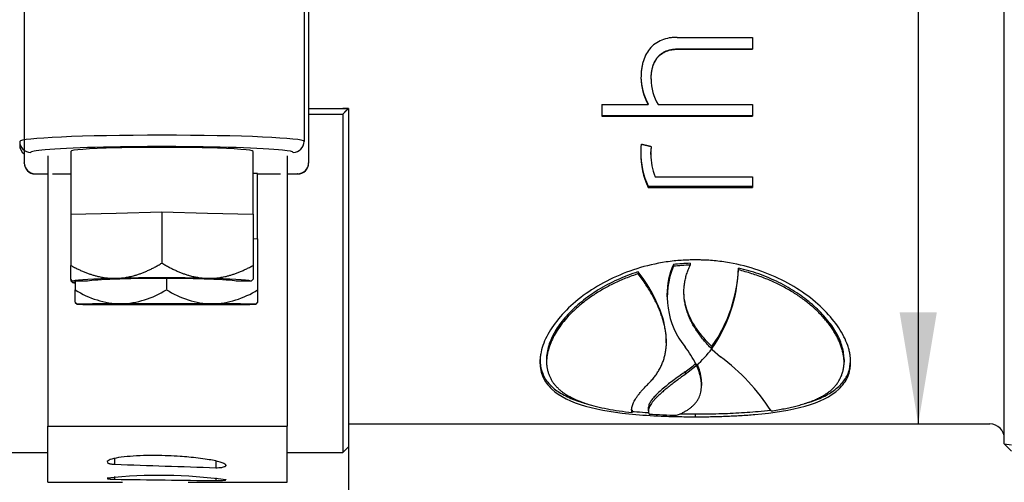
# Paper-space layout 'Sheet1' of a CAD drawing. Header units: millimetres. Extents: x 0 to 296, y -72 to 205.
# Tile 5 of 13: x 103 to 134, y 73 to 87. Entities that reach past the tile are written whole.
import ezdxf
from ezdxf.enums import TextEntityAlignment as Align

# ---------------------------------------------------------------- set-up
doc = ezdxf.new("R2010")
doc.units = ezdxf.units.MM
for name, color, linetype in [('11-16_TO_1_1-4_I', 7, 'Continuous'), ('Default', 7, 'Continuous'), ('IMS-SR', 7, 'Continuous'), ('SRV_NPT', 7, 'Continuous'), ('WORM_DRIVE', 7, 'Continuous')]:
    doc.layers.add(name, color=color, linetype=linetype)
doc.styles.add('SEACAD_Solid_Edge_ISO', font='seiso.ttf')
doc.styles.add('SEACAD_Solid_Edge_ISO1_Symbols', font='semeci1.ttf')
doc.dimstyles.new('Rheonics_Publish', dxfattribs={"dimtxt": 3.5, "dimasz": 3.5, "dimexe": 1.75, "dimexo": 0, "dimgap": 0.875, "dimtad": 1, "dimdec": 1, "dimlfac": 1.111111, "dimdsep": 46, "dimtxsty": 'SEACAD_Solid_Edge_ISO', "dimblk1": '_SE_FILLED', "dimblk2": '_SE_FILLED', "dimsah": 1, "dimcen": 1.75, "dimazin": 0, "dimtfac": 0.5, "dimtdec": 3, "dimtmove": 0, "dimatfit": 3, "dimfxl": 1, "dimarcsym": 0})

# ---------------------------------------------------------------- blocks, each defined once
blk = doc.blocks.new('SE2')
at = {"layer": '11-16_TO_1_1-4_I', "color": 7, "linetype": 'Continuous'}
for p, q in [((102.956, 93.322), (102.956, 82.578)), ((111.872, 93.322), (111.872, 82.578)), ((102.956, 82.569), (102.956, 82.578)), ((111.872, 82.578), (111.872, 82.569)), ((103.299, 82.235), (103.299, 82.226)), ((103.299, 82.226), (103.701, 82.226)), ((103.842, 82.226), (103.842, 82.229)), ((103.842, 82.229), (104.416, 82.229)), ((110.272, 80.196), (110.272, 82.238)), ((110.272, 82.229), (110.986, 82.229)), ((110.986, 82.229), (110.986, 82.226)), ((111.202, 82.226), (111.529, 82.226)), ((111.529, 82.226), (111.529, 82.235)), ((110.131, 80.197), (110.272, 80.196)), ((110.272, 80.196), (110.272, 78.59)), ((104.557, 78.868), (104.557, 78.59)), ((107.414, 78.948), (107.414, 78.597)), ((104.557, 78.2), (104.557, 78.59)), ((110.272, 78.59), (110.272, 78.2)), ((104.614, 78.144), (104.557, 78.2)), ((104.557, 78.196), (104.614, 78.139)), ((105.083, 78.144), (104.614, 78.144)), ((104.614, 78.139), (105.083, 78.139)), ((105.083, 78.144), (105.083, 78.139)), ((110.214, 78.144), (109.745, 78.144)), ((109.745, 78.139), (109.745, 78.144)), ((109.745, 78.139), (110.214, 78.139)), ((110.272, 78.2), (110.214, 78.144)), ((110.214, 78.139), (110.272, 78.196))]:
    blk.add_line(p, q, dxfattribs=at)
for centre, radius, start, end in [((103.299, 82.578), 0.343, 180, 270), ((103.299, 82.569), 0.343, 180, 270), ((111.529, 82.578), 0.343, 270, 0), ((111.529, 82.569), 0.343, 270, 0), ((106.061, 80.944), 2.794, 237.4108, 268.4428), ((105.876, 81.016), 2.867, 272.1832, 302.4381), ((108.933, 80.953), 2.804, 237.2098, 268.1689), ((108.748, 81.006), 2.857, 271.9075, 302.2389)]:
    blk.add_arc(centre, radius, start, end, dxfattribs=at)
for centre, major_axis, start_param, end_param in [((107.414, 82.235), (4.115, 0), 3.099297, 3.141593), ((107.414, 82.238), (2.857, 0), 0, 0.315584), ((107.414, 82.235), (4.115, 0), 0, 0.039422), ((107.414, 78.141), (-2.858, 0), -1.047198, -0.201358), ((107.414, 78.141), (-2.858, 0), 0.201358, 1.047198), ((107.414, 78.141), (2.4, 0), 0.240404, 2.901188), ((107.414, 78.141), (-2.4, 0), 0.240404, 2.901188), ((107.414, 78.141), (2.858, 0), 1.047198, 2.094395), ((107.414, 78.141), (-2.858, 0), 1.047198, 2.094395), ((107.414, 78.141), (2.858, 0), 0.201358, 1.047198), ((107.414, 78.141), (2.857, 0), -1.047198, -0.201358)]:
    blk.add_ellipse(centre, major_axis=major_axis, ratio=0.003932, start_param=start_param, end_param=end_param, dxfattribs=at)
at = {"layer": 'IMS-SR', "color": 7, "linetype": 'Continuous'}
for p, q in [((111.872, 84.276), (113.113, 84.276)), ((111.872, 84.276), (112.938, 84.276)), ((113.118, 84.276), (112.938, 84.276)), ((113.113, 84.276), (113.118, 84.276)), ((113.118, 84.276), (113.118, 84.276)), ((113.118, 84.276), (113.118, 73.666)), ((111.872, 84.1), (112.938, 84.1)), ((112.938, 84.1), (112.938, 73.486)), ((50.298, 73.486), (103.701, 73.486)), ((111.202, 73.486), (112.938, 73.486)), ((112.938, 73.486), (113.118, 73.666))]:
    blk.add_line(p, q, dxfattribs=at)
blk.add_open_spline([(113.113, 84.276), (113.025, 84.188), (112.938, 84.1)], degree=2, dxfattribs=at)
at = {"layer": 'SRV_NPT', "color": 7, "linetype": 'Continuous'}
for p, q in [((133.674, 73.756), (133.674, 87.886)), ((123.416, 86.512), (125.781, 86.512)), ((125.781, 86.512), (125.781, 86.139)), ((123.435, 86.15), (123.435, 86.139)), ((123.435, 86.15), (125.781, 86.15)), ((123.435, 86.139), (125.781, 86.139)), ((122.606, 85.214), (122.606, 85.196)), ((121.057, 84.401), (121.057, 84.039)), ((121.057, 84.401), (122.51, 84.401)), ((122.51, 84.425), (122.51, 84.401)), ((122.829, 84.401), (125.781, 84.401)), ((125.781, 84.401), (125.781, 84.039)), ((121.057, 84.065), (125.781, 84.065)), ((121.057, 84.039), (125.781, 84.039)), ((122.599, 82.841), (122.619, 83.079)), ((122.599, 82.875), (122.616, 83.079)), ((122.599, 82.875), (122.599, 82.841)), ((122.733, 82.14), (125.781, 82.14)), ((125.781, 82.14), (125.781, 81.802)), ((122.517, 81.843), (122.517, 81.802)), ((122.517, 81.843), (125.781, 81.843)), ((122.517, 81.802), (125.781, 81.802)), ((123.305, 79.387), (123.305, 79.329)), ((123.832, 79.424), (123.832, 79.367)), ((122.203, 79.157), (122.203, 79.099)), ((125.342, 79.275), (125.342, 79.218)), ((123.098, 78.438), (123.098, 78.374)), ((123.081, 76.931), (123.081, 77.005)), ((124.507, 76.812), (124.507, 76.738)), ((124.523, 76.833), (124.523, 76.759)), ((124.523, 76.722), (124.523, 76.759)), ((124.523, 76.722), (124.783, 76.495)), ((119.12, 76.404), (119.12, 76.327)), ((119.324, 76.404), (119.324, 76.327)), ((124.005, 76.279), (124.005, 76.201)), ((128.654, 76.404), (128.654, 76.327)), ((124.005, 76.201), (123.671, 75.938)), ((123.671, 76.017), (123.671, 75.938)), ((124.19, 75.595), (124.19, 75.677)), ((122.009, 74.831), (122.009, 74.743)), ((122.515, 74.888), (122.515, 74.8)), ((123.99, 74.698), (123.99, 74.61)), ((113.118, 74.386), (133.224, 74.386)), ((133.899, 73.531), (133.674, 73.756)), ((133.674, 73.756), (133.899, 73.726))]:
    blk.add_line(p, q, dxfattribs=at)
for centre, radius, start, end in [((124.083, 85.292), 1.796, 180.9209, 208.8829), ((124.108, 85.275), 1.821, 180.9338, 208.6801), ((124.147, 85.2), 1.541, 180.1692, 211.2152), ((124.64, 82.872), 2.36, 178.9282, 205.8611), ((124.668, 82.838), 2.388, 178.9219, 205.7072), ((124.385, 82.819), 1.786, 179.2794, 202.3346), ((125.485, 78.423), 2.384, 156.1502, 179.6435), ((125.583, 78.369), 2.472, 157.1458, 219.3359), ((123.985, 73.491), 5.935, 91.4773, 96.5781), ((123.985, 73.473), 5.896, 91.4874, 96.622), ((120.794, 79.442), 4.551, 325.0215, 357.8999), ((120.692, 79.401), 4.653, 325.4078, 357.7441), ((120.933, 74.696), 3.454, 27.0145, 37.5856), ((121.637, 78.922), 3.606, 311.5717, 322.7195), ((121.55, 79.066), 3.714, 304.8278, 311.3788), ((120.608, 71.013), 6.891, 33.2733, 52.7044), ((123.937, 95.701), 21.052, 266.202, 268.5531), ((133.224, 73.936), 0.45, 0, 90)]:
    blk.add_arc(centre, radius, start, end, dxfattribs=at)
for points, knots in [([(123.416, 86.512), (123.362, 86.511), (123.322, 86.509), (123.281, 86.507), (123.255, 86.504), (123.215, 86.499), (123.195, 86.496), (123.093, 86.479), (123.014, 86.457), (122.87, 86.399), (122.794, 86.358), (122.666, 86.263), (122.608, 86.208), (122.506, 86.081), (122.468, 86.02), (122.397, 85.878), (122.368, 85.801), (122.334, 85.676), (122.327, 85.643), (122.312, 85.565), (122.306, 85.524), (122.296, 85.441), (122.293, 85.404), (122.289, 85.325), (122.288, 85.308), (122.287, 85.246)], [0, 0, 0, 0, 0.0625, 0.0625, 0.09375, 0.09375, 0.125, 0.125, 0.25, 0.25, 0.374999, 0.374999, 0.499999, 0.499999, 0.624999, 0.624999, 0.749999, 0.749999, 0.812499, 0.812499, 0.874999, 0.874999, 0.937499, 0.937499, 1, 1, 1, 1]), ([(122.606, 85.214), (122.608, 85.259), (122.611, 85.346), (122.627, 85.471), (122.653, 85.586), (122.688, 85.691), (122.733, 85.785), (122.788, 85.869), (122.852, 85.942), (122.926, 86.005), (123.01, 86.056), (123.103, 86.096), (123.205, 86.126), (123.317, 86.145), (123.395, 86.149), (123.435, 86.15)], [0, 0, 0, 0, 0.096419, 0.185917, 0.269127, 0.346836, 0.420011, 0.489805, 0.557546, 0.624682, 0.692702, 0.763036, 0.836983, 0.915661, 1, 1, 1, 1]), ([(122.606, 85.196), (122.607, 85.265), (122.609, 85.313), (122.622, 85.431), (122.633, 85.492), (122.66, 85.601), (122.683, 85.667), (122.734, 85.773), (122.763, 85.822), (122.867, 85.953), (122.967, 86.031), (123.14, 86.1), (123.193, 86.114), (123.318, 86.135), (123.362, 86.137), (123.435, 86.139)], [0, 0, 0, 0, 0.125, 0.125, 0.25, 0.25, 0.375, 0.375, 0.5, 0.5, 0.75, 0.75, 0.875, 0.875, 1, 1, 1, 1]), ([(122.299, 83.155), (122.296, 83.172), (122.292, 83.152), (122.289, 83.123), (122.288, 83.115), (122.285, 83.074), (122.285, 83.056), (122.282, 83.001), (122.282, 82.986), (122.281, 82.938), (122.281, 82.911), (122.281, 82.883), (122.281, 82.883), (122.281, 82.883), (122.281, 82.883)], [0, 0, 0, 0, 0.124999, 0.124999, 0.249998, 0.249998, 0.499997, 0.499997, 0.749995, 0.749995, 0.999993, 0.999993, 0.999993, 1, 1, 1, 1]), ([(123.99, 79.532), (123.907, 79.53), (123.834, 79.529), (123.72, 79.525), (123.626, 79.521), (123.403, 79.507), (123.246, 79.491), (122.751, 79.417), (122.452, 79.347), (121.569, 79.07), (121.022, 78.796), (120.107, 78.147), (119.743, 77.777), (119.371, 77.217), (119.279, 77.033), (119.182, 76.758), (119.158, 76.666), (119.137, 76.541), (119.132, 76.501), (119.126, 76.43), (119.126, 76.421), (119.123, 76.379), (119.122, 76.355), (119.12, 76.327)], [0, 0, 0, 0, 0.025319, 0.025319, 0.05676, 0.05676, 0.119643, 0.119643, 0.245408, 0.245408, 0.496939, 0.496939, 0.748469, 0.748469, 0.874235, 0.874235, 0.937117, 0.937117, 0.968559, 0.968559, 0.984279, 0.984279, 1, 1, 1, 1]), ([(124.507, 76.738), (124.46, 76.784), (124.369, 76.877), (124.244, 77.02), (124.129, 77.165), (124.027, 77.311), (123.936, 77.457), (123.857, 77.605), (123.79, 77.752), (123.735, 77.901), (123.691, 78.049), (123.659, 78.198), (123.639, 78.346), (123.631, 78.494), (123.635, 78.642), (123.65, 78.789), (123.677, 78.935), (123.716, 79.08), (123.767, 79.224), (123.81, 79.319), (123.832, 79.367)], [0, 0, 0, 0, 0.069386, 0.136614, 0.201752, 0.264876, 0.326069, 0.385422, 0.443033, 0.499012, 0.553477, 0.606558, 0.658392, 0.709129, 0.758929, 0.80796, 0.856397, 0.904424, 0.952228, 1, 1, 1, 1]), ([(128.858, 76.327), (128.855, 76.382), (128.853, 76.424), (128.85, 76.46), (128.848, 76.476), (128.846, 76.498), (128.845, 76.509), (128.841, 76.541), (128.838, 76.562), (128.829, 76.62), (128.819, 76.665), (128.796, 76.754), (128.782, 76.799), (128.733, 76.941), (128.695, 77.029), (128.602, 77.213), (128.549, 77.305), (128.245, 77.764), (127.883, 78.136), (126.978, 78.784), (126.442, 79.056), (125.558, 79.339), (125.257, 79.41), (124.781, 79.485), (124.618, 79.504), (124.391, 79.519), (124.317, 79.523), (124.206, 79.527), (124.2, 79.527), (124.167, 79.528), (124.149, 79.528), (124.089, 79.53), (124.043, 79.531), (123.99, 79.532)], [0, 0, 0, 0, 0.03125, 0.03125, 0.039062, 0.039062, 0.046875, 0.046875, 0.0625, 0.0625, 0.09375, 0.09375, 0.125, 0.125, 0.1875, 0.1875, 0.25, 0.25, 0.5, 0.5, 0.75, 0.75, 0.875, 0.875, 0.9375, 0.9375, 0.96875, 0.96875, 0.976562, 0.976562, 0.984375, 0.984375, 1, 1, 1, 1]), ([(122.203, 79.157), (122.147, 79.139), (122.091, 79.12), (122.035, 79.101), (121.811, 79.024), (121.596, 78.933), (121.391, 78.833), (121.187, 78.732), (120.993, 78.62), (120.812, 78.501), (120.632, 78.382), (120.464, 78.254), (120.312, 78.122), (120.16, 77.99), (120.023, 77.852), (119.903, 77.712), (119.785, 77.573), (119.683, 77.432), (119.599, 77.291), (119.51, 77.14), (119.442, 76.989), (119.396, 76.843), (119.372, 76.768), (119.354, 76.693), (119.342, 76.621), (119.331, 76.547), (119.327, 76.475), (119.324, 76.404)], [0, 0, 0, 0, 0.033527, 0.033527, 0.033527, 0.168532, 0.168532, 0.168532, 0.303525, 0.303525, 0.303525, 0.438511, 0.438511, 0.438511, 0.573533, 0.573533, 0.573533, 0.707492, 0.707492, 0.707492, 0.851417, 0.851417, 0.851417, 0.92539, 0.92539, 0.92539, 1, 1, 1, 1]), ([(122.203, 79.099), (122.135, 79.076), (122.001, 79.029), (121.806, 78.954), (121.618, 78.874), (121.436, 78.79), (121.262, 78.702), (121.094, 78.61), (120.933, 78.515), (120.779, 78.415), (120.631, 78.312), (120.491, 78.206), (120.357, 78.097), (120.23, 77.984), (120.076, 77.837), (119.906, 77.653), (119.734, 77.432), (119.592, 77.209), (119.479, 76.986), (119.396, 76.763), (119.342, 76.541), (119.33, 76.399), (119.324, 76.327)], [0, 0, 0, 0, 0.040554, 0.080504, 0.119914, 0.158852, 0.197386, 0.23559, 0.273536, 0.3113, 0.348958, 0.386588, 0.424267, 0.46207, 0.500076, 0.570246, 0.640006, 0.709859, 0.780308, 0.851841, 0.924926, 1, 1, 1, 1]), ([(123.081, 77.005), (123.081, 77.088), (123.075, 77.172), (122.996, 77.852), (122.684, 78.513), (122.203, 79.157)], [0.4273158, 0.4273158, 0.4273158, 0.4273158, 0.5, 0.5, 1, 1, 1, 1]), ([(122.559, 75.689), (122.591, 75.724), (122.656, 75.792), (122.742, 75.901), (122.818, 76.013), (122.885, 76.129), (122.942, 76.248), (122.99, 76.371), (123.028, 76.496), (123.057, 76.626), (123.075, 76.758), (123.085, 76.894), (123.084, 77.033), (123.074, 77.175), (123.055, 77.32), (123.025, 77.468), (122.986, 77.619), (122.938, 77.773), (122.88, 77.93), (122.812, 78.089), (122.735, 78.252), (122.648, 78.416), (122.551, 78.583), (122.445, 78.753), (122.329, 78.925), (122.245, 79.041), (122.203, 79.099)], [0, 0, 0, 0, 0.043885, 0.087134, 0.129798, 0.171935, 0.2136, 0.254854, 0.295758, 0.336373, 0.376765, 0.416999, 0.457139, 0.497254, 0.537409, 0.57767, 0.618104, 0.658775, 0.699748, 0.741083, 0.782844, 0.825087, 0.867871, 0.911249, 0.955276, 1, 1, 1, 1]), ([(128.654, 76.404), (128.653, 76.436), (128.651, 76.468), (128.649, 76.5), (128.644, 76.565), (128.637, 76.631), (128.622, 76.698), (128.593, 76.83), (128.546, 76.966), (128.48, 77.104), (128.414, 77.242), (128.329, 77.381), (128.228, 77.52), (128.126, 77.658), (128.007, 77.796), (127.873, 77.93), (127.739, 78.064), (127.589, 78.194), (127.426, 78.318), (127.262, 78.442), (127.085, 78.56), (126.896, 78.668), (126.708, 78.777), (126.507, 78.877), (126.298, 78.965), (126.194, 79.009), (126.087, 79.051), (125.978, 79.09), (125.773, 79.163), (125.558, 79.221), (125.342, 79.275)], [0, 0, 0, 0, 0.030941, 0.030941, 0.030941, 0.092914, 0.092914, 0.092914, 0.214852, 0.214852, 0.214852, 0.336781, 0.336781, 0.336781, 0.458678, 0.458678, 0.458678, 0.580552, 0.580552, 0.580552, 0.702417, 0.702417, 0.702417, 0.82426, 0.82426, 0.82426, 0.884903, 0.884903, 0.884903, 1, 1, 1, 1]), ([(128.654, 76.327), (128.652, 76.366), (128.646, 76.444), (128.628, 76.563), (128.601, 76.683), (128.565, 76.803), (128.521, 76.924), (128.468, 77.045), (128.407, 77.166), (128.337, 77.286), (128.258, 77.407), (128.171, 77.526), (128.075, 77.645), (127.97, 77.764), (127.857, 77.881), (127.695, 78.035), (127.474, 78.222), (127.182, 78.433), (126.865, 78.628), (126.521, 78.806), (126.152, 78.964), (125.759, 79.105), (125.482, 79.18), (125.342, 79.218)], [0, 0, 0, 0, 0.037922, 0.075239, 0.112012, 0.148303, 0.184178, 0.219706, 0.254955, 0.289998, 0.324907, 0.359756, 0.39462, 0.429572, 0.464685, 0.500033, 0.570685, 0.640635, 0.710464, 0.780757, 0.852084, 0.924994, 1, 1, 1, 1]), ([(124.507, 76.812), (124.167, 77.144), (123.874, 77.525), (123.664, 78.164), (123.63, 78.37), (123.632, 78.581)], [0, 0, 0, 0, 0.5, 0.5, 0.7160782, 0.7160782, 0.7160782, 0.7160782]), ([(119.12, 76.404), (119.122, 76.373), (119.124, 76.342), (119.126, 76.311), (119.135, 76.189), (119.16, 76.071), (119.206, 75.962), (119.229, 75.908), (119.257, 75.855), (119.289, 75.804), (119.321, 75.753), (119.357, 75.704), (119.398, 75.657), (119.438, 75.61), (119.483, 75.565), (119.533, 75.522), (119.632, 75.436), (119.748, 75.358), (119.88, 75.288), (119.945, 75.253), (120.015, 75.22), (120.088, 75.188), (120.161, 75.157), (120.237, 75.128), (120.317, 75.1), (120.439, 75.058), (120.57, 75.02), (120.707, 74.986)], [0, 0, 0, 0, 0.0238646, 0.0238646, 0.0238646, 0.11989, 0.11989, 0.11989, 0.1676507, 0.1676507, 0.1676507, 0.2154123, 0.2154123, 0.2154123, 0.2631764, 0.2631764, 0.2631764, 0.359149, 0.359149, 0.359149, 0.4069097, 0.4069097, 0.4069097, 0.4546699, 0.4546699, 0.4546699, 0.5277911, 0.5277911, 0.5277911, 0.5277911]), ([(119.12, 76.327), (119.123, 76.272), (119.126, 76.232), (119.129, 76.199), (119.13, 76.184), (119.133, 76.163), (119.134, 76.153), (119.138, 76.124), (119.14, 76.105), (119.15, 76.054), (119.159, 76.014), (119.183, 75.94), (119.197, 75.903), (119.246, 75.791), (119.284, 75.725), (119.377, 75.596), (119.43, 75.535), (119.733, 75.248), (120.096, 75.071), (121.001, 74.814), (121.537, 74.733), (122.421, 74.656), (122.723, 74.639), (123.198, 74.621), (123.361, 74.616), (123.588, 74.613), (123.662, 74.612), (123.773, 74.611), (123.779, 74.611), (123.812, 74.611), (123.83, 74.611), (123.89, 74.61), (123.937, 74.61), (123.99, 74.61)], [0, 0, 0, 0, 0.03125, 0.03125, 0.039062, 0.039062, 0.046875, 0.046875, 0.0625, 0.0625, 0.09375, 0.09375, 0.125, 0.125, 0.1875, 0.1875, 0.25, 0.25, 0.5, 0.5, 0.75, 0.75, 0.875, 0.875, 0.9375, 0.9375, 0.96875, 0.96875, 0.976562, 0.976562, 0.984375, 0.984375, 1, 1, 1, 1]), ([(119.324, 76.327), (119.327, 76.291), (119.331, 76.218), (119.348, 76.114), (119.372, 76.014), (119.405, 75.918), (119.445, 75.827), (119.493, 75.741), (119.549, 75.658), (119.613, 75.579), (119.685, 75.504), (119.765, 75.433), (119.853, 75.365), (119.949, 75.301), (120.093, 75.217), (120.297, 75.12), (120.578, 75.017), (120.89, 74.929), (121.233, 74.855), (121.606, 74.792), (121.874, 74.76), (122.009, 74.743)], [0, 0, 0, 0, 0.040627, 0.080653, 0.120138, 0.159144, 0.197737, 0.235984, 0.273953, 0.311716, 0.349345, 0.386911, 0.424487, 0.462148, 0.499964, 0.581811, 0.663309, 0.745179, 0.828135, 0.912861, 1, 1, 1, 1]), ([(123.405, 74.656), (123.444, 74.671), (123.521, 74.702), (123.625, 74.753), (123.722, 74.807), (123.809, 74.865), (123.887, 74.928), (123.956, 74.994), (124.016, 75.064), (124.067, 75.138), (124.109, 75.217), (124.142, 75.299), (124.165, 75.385), (124.18, 75.476), (124.186, 75.57), (124.183, 75.669), (124.171, 75.772), (124.15, 75.879), (124.119, 75.99), (124.08, 76.105), (124.047, 76.184), (124.03, 76.224)], [0, 0, 0, 0, 0.055344, 0.109988, 0.163995, 0.217432, 0.270367, 0.322871, 0.375014, 0.426872, 0.478517, 0.530027, 0.581476, 0.632943, 0.684502, 0.736231, 0.788204, 0.840495, 0.893178, 0.946323, 1, 1, 1, 1]), ([(123.99, 74.61), (124.096, 74.61), (124.175, 74.611), (124.242, 74.611), (124.272, 74.611), (124.314, 74.612), (124.335, 74.612), (124.394, 74.613), (124.432, 74.613), (124.608, 74.616), (124.776, 74.621), (125.103, 74.633), (125.253, 74.64), (125.558, 74.658), (125.707, 74.669), (126.436, 74.732), (126.978, 74.814), (127.883, 75.071), (128.243, 75.245), (128.611, 75.594), (128.702, 75.721), (128.797, 75.938), (128.822, 76.014), (128.842, 76.125), (128.846, 76.161), (128.851, 76.217), (128.852, 76.22), (128.853, 76.237), (128.853, 76.246), (128.855, 76.276), (128.857, 76.3), (128.858, 76.327)], [0, 0, 0, 0, 0.03125, 0.03125, 0.039062, 0.039062, 0.046875, 0.046875, 0.0625, 0.0625, 0.125, 0.125, 0.1875, 0.1875, 0.25, 0.25, 0.5, 0.5, 0.75, 0.75, 0.875, 0.875, 0.9375, 0.9375, 0.96875, 0.96875, 0.976562, 0.976562, 0.984375, 0.984375, 1, 1, 1, 1]), ([(124.19, 75.677), (124.19, 75.711), (124.188, 75.745), (124.177, 75.861), (124.16, 75.945), (124.115, 76.1), (124.087, 76.17), (124.056, 76.242)], [0.6961568, 0.6961568, 0.6961568, 0.6961568, 0.75, 0.75, 0.875, 0.875, 0.9732386, 0.9732386, 0.9732386, 0.9732386]), ([(126.369, 74.793), (126.439, 74.804), (126.577, 74.826), (126.775, 74.862), (126.963, 74.902), (127.142, 74.944), (127.31, 74.99), (127.469, 75.039), (127.617, 75.092), (127.756, 75.148), (127.885, 75.209), (128.004, 75.274), (128.113, 75.343), (128.212, 75.417), (128.301, 75.496), (128.38, 75.58), (128.449, 75.669), (128.508, 75.764), (128.558, 75.864), (128.597, 75.971), (128.627, 76.083), (128.647, 76.202), (128.652, 76.285), (128.654, 76.327)], [0, 0, 0, 0, 0.051341, 0.101633, 0.150966, 0.199436, 0.247143, 0.294192, 0.340693, 0.386761, 0.432511, 0.478064, 0.523541, 0.569063, 0.614752, 0.660727, 0.707106, 0.754004, 0.801532, 0.849796, 0.898899, 0.948936, 1, 1, 1, 1]), ([(127.409, 75.022), (127.516, 75.052), (127.618, 75.084), (127.715, 75.119), (127.794, 75.148), (127.87, 75.178), (127.942, 75.211), (128.014, 75.243), (128.082, 75.277), (128.147, 75.314), (128.275, 75.387), (128.389, 75.468), (128.484, 75.557), (128.532, 75.601), (128.575, 75.648), (128.614, 75.696), (128.652, 75.745), (128.687, 75.795), (128.716, 75.848), (128.746, 75.9), (128.771, 75.955), (128.792, 76.011), (128.832, 76.119), (128.847, 76.235), (128.855, 76.356)], [0.4969814, 0.4969814, 0.4969814, 0.4969814, 0.555956, 0.555956, 0.555956, 0.6041935, 0.6041935, 0.6041935, 0.6524322, 0.6524322, 0.6524322, 0.7493712, 0.7493712, 0.7493712, 0.7976129, 0.7976129, 0.7976129, 0.8458548, 0.8458548, 0.8458548, 0.8940927, 0.8940927, 0.8940927, 0.9874966, 0.9874966, 0.9874966, 0.9874966]), ([(123.671, 76.017), (123.637, 75.993), (123.604, 75.97), (123.57, 75.947), (123.437, 75.853), (123.312, 75.761), (123.196, 75.672), (123.139, 75.627), (123.084, 75.583), (123.032, 75.54), (122.979, 75.497), (122.93, 75.454), (122.884, 75.412), (122.792, 75.329), (122.713, 75.248), (122.652, 75.173), (122.622, 75.135), (122.595, 75.098), (122.575, 75.063), (122.554, 75.028), (122.538, 74.994), (122.528, 74.961), (122.52, 74.936), (122.516, 74.911), (122.516, 74.887)], [0, 0, 0, 0, 0.0474227, 0.0474227, 0.0474227, 0.2375224, 0.2375224, 0.2375224, 0.3324257, 0.3324257, 0.3324257, 0.4273419, 0.4273419, 0.4273419, 0.6178913, 0.6178913, 0.6178913, 0.7128462, 0.7128462, 0.7128462, 0.8078334, 0.8078334, 0.8078334, 0.8828626, 0.8828626, 0.8828626, 0.8828626]), ([(123.671, 75.938), (123.617, 75.899), (123.512, 75.824), (123.366, 75.715), (123.23, 75.611), (123.107, 75.513), (122.995, 75.419), (122.895, 75.331), (122.807, 75.248), (122.73, 75.169), (122.665, 75.095), (122.612, 75.025), (122.571, 74.96), (122.541, 74.899), (122.523, 74.842), (122.517, 74.789), (122.522, 74.74), (122.536, 74.71), (122.543, 74.696)], [0, 0, 0, 0, 0.076221, 0.150196, 0.22199, 0.291676, 0.359331, 0.42504, 0.488897, 0.551002, 0.611467, 0.670411, 0.727962, 0.784259, 0.839451, 0.893693, 0.947152, 1, 1, 1, 1]), ([(122.009, 74.743), (122.005, 74.759), (121.995, 74.792), (121.993, 74.845), (121.999, 74.902), (122.015, 74.962), (122.039, 75.027), (122.072, 75.095), (122.115, 75.167), (122.166, 75.244), (122.227, 75.324), (122.296, 75.409), (122.375, 75.498), (122.462, 75.592), (122.526, 75.657), (122.559, 75.689)], [0, 0, 0, 0, 0.070927, 0.142413, 0.214588, 0.28758, 0.361513, 0.436505, 0.51267, 0.590116, 0.668948, 0.749261, 0.831151, 0.914703, 1, 1, 1, 1]), ([(122.008, 74.78), (122.031, 74.778), (122.053, 74.776), (122.076, 74.774), (122.187, 74.764), (122.301, 74.755), (122.416, 74.748), (122.458, 74.745), (122.499, 74.742), (122.542, 74.739)], [0.73240838, 0.73240838, 0.73240838, 0.73240838, 0.74206033, 0.74206033, 0.74206033, 0.78982116, 0.78982116, 0.78982116, 0.80716155, 0.80716155, 0.80716155, 0.80716155]), ([(123.99, 74.698), (124.051, 74.698), (124.112, 74.699), (124.173, 74.699), (124.419, 74.701), (124.665, 74.705), (124.906, 74.714), (125.027, 74.718), (125.146, 74.724), (125.265, 74.73), (125.383, 74.736), (125.5, 74.743), (125.616, 74.751), (125.731, 74.759), (125.846, 74.769), (125.958, 74.779), (126.092, 74.792), (126.223, 74.806), (126.352, 74.822)], [0, 0, 0, 0, 0.0241, 0.0241, 0.0241, 0.1209976, 0.1209976, 0.1209976, 0.1692288, 0.1692288, 0.1692288, 0.2174602, 0.2174602, 0.2174602, 0.265695, 0.265695, 0.265695, 0.323426, 0.323426, 0.323426, 0.323426])]:
    blk.add_open_spline(points, degree=3, knots=knots, dxfattribs=at)
for points, degree in [([(122.619, 83.079), (122.459, 83.117), (122.299, 83.155)], 2), ([(124.011, 76.265), (124.008, 76.233), (124.005, 76.201)], 2), ([(123.501, 74.703), (123.664, 74.7), (123.827, 74.699), (123.99, 74.698)], 3)]:
    blk.add_open_spline(points, degree=degree, dxfattribs=at)
at = {"layer": 'WORM_DRIVE', "color": 7, "linetype": 'Continuous'}
for p, q in [((111.731, 93.978), (111.731, 83.244)), ((103.701, 82.794), (103.701, 74.318)), ((104.416, 82.935), (104.416, 80.962)), ((110.131, 80.962), (110.131, 82.935)), ((111.202, 82.794), (111.202, 74.318)), ((104.416, 80.962), (105.844, 80.998)), ((104.416, 80.962), (104.416, 79.357)), ((105.844, 80.998), (107.273, 81.035)), ((107.273, 81.035), (108.702, 80.998)), ((107.273, 81.035), (107.273, 79.43)), ((108.702, 80.998), (110.131, 80.962)), ((110.131, 80.962), (110.131, 79.357)), ((104.416, 78.924), (104.416, 79.357)), ((110.131, 79.357), (110.131, 78.924)), ((104.473, 78.868), (104.416, 78.924)), ((104.416, 78.911), (104.416, 78.873)), ((104.416, 78.873), (104.473, 78.817)), ((104.942, 78.868), (104.473, 78.868)), ((104.473, 78.817), (104.557, 78.817)), ((110.073, 78.868), (109.604, 78.868)), ((110.131, 78.924), (110.073, 78.868)), ((103.701, 74.318), (111.202, 74.318)), ((103.701, 72.555), (103.701, 74.318)), ((111.202, 72.555), (111.202, 74.318)), ((108.962, 73.222), (108.961, 73.012)), ((109.275, 73.097), (109.274, 73.072)), ((109.276, 73.097), (109.276, 73.084)), ((103.701, 72.555), (106.042, 72.555)), ((108.093, 72.555), (111.202, 72.555)), ((108.962, 72.695), (108.961, 72.609)), ((109.274, 72.641), (109.274, 72.631))]:
    blk.add_line(p, q, dxfattribs=at)
for centre, radius, start, end in [((-425.605, 75.804), 531.408, 359.71038, 359.73065), ((107.181, 57.037), 15.734, 82.3639, 95.9279), ((-456.909, 75.413), 562.712, 359.71854, 359.72724)]:
    blk.add_arc(centre, radius, start, end, dxfattribs=at)
for centre, major_axis, ratio, start_param, end_param in [((107.273, 83.244), (-4.458, 0), 0.044321, 3.141593, 6.283185), ((103.158, 83.244), (-0.343, 0), 0.999017, 0, 1.570796), ((103.158, 83.137), (0.343, 0), 0.999017, 3.141593, 4.083236), ((107.273, 82.902), (4.115, 0), 0.044321, 0.405515, 2.668463), ((107.273, 82.935), (2.857, 0), 0.044321, 0, 3.141593), ((111.388, 83.244), (-0.343, 0), 0.999017, 1.570796, 3.141593), ((107.273, 82.902), (4.115, 0), 0.044321, 2.668463, 3.141593), ((107.273, 82.902), (4.115, 0), 0.044321, 0, 0.405515), ((107.273, 78.842), (-2.857, 0), 0.044321, -1.047198, -0.201358), ((107.273, 78.842), (-2.857, 0), 0.044321, 0.201358, 0.315584), ((107.273, 78.842), (2.4, 0), 0.044321, 0.240404, 2.901188), ((107.273, 78.842), (2.857, 0), 0.044321, 1.047198, 2.094395), ((107.273, 78.842), (2.857, 0), 0.044321, 0.201358, 1.047198), ((107.452, 957.371), (811.033, -421.574), 0.959194, -1.110106, -1.106613), ((107.452, 982.476), (537.99, -738.948), 0.986922, -0.637407, -0.633915)]:
    blk.add_ellipse(centre, major_axis=major_axis, ratio=ratio, start_param=start_param, end_param=end_param, dxfattribs=at)
for points, weights in [([(104.416, 79.357), (105.181, 78.935), (105.844, 78.952)], [1.40707981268, 1.51591781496, 1.51591781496]), ([(105.844, 78.952), (106.507, 78.969), (107.273, 79.43)], [1.51591781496, 1.51591781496, 1.40707981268]), ([(107.273, 79.43), (108.039, 78.969), (108.702, 78.952)], [1.40707981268, 1.51591781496, 1.51591781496]), ([(108.702, 78.952), (109.365, 78.935), (110.131, 79.357)], [1.51591781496, 1.51591781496, 1.40707981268])]:
    blk.add_rational_spline(points, weights, degree=2, dxfattribs=at)
blk.add_open_spline([(105.556, 73.204), (105.555, 73.2), (105.554, 73.196), (105.554, 73.192)], degree=3, dxfattribs=at)
for points, knots in [([(109.274, 73.072), (109.275, 73.085), (109.276, 73.109), (109.224, 73.141), (109.165, 73.166), (109.013, 73.216), (108.669, 73.284), (108.228, 73.336), (107.814, 73.368), (107.463, 73.387), (107.115, 73.395), (106.746, 73.393), (106.381, 73.379), (106.007, 73.344), (105.681, 73.292), (105.595, 73.232), (105.556, 73.204)], [0, 0, 0, 0, 0.033481, 0.062525, 0.087095, 0.106999, 0.221568, 0.362777, 0.427408, 0.512019, 0.604964, 0.66426, 0.76364, 0.852953, 0.931784, 1, 1, 1, 1]), ([(105.56, 73.178), (105.563, 73.174), (105.571, 73.166), (105.589, 73.156), (105.612, 73.146), (105.639, 73.138), (105.668, 73.132), (105.699, 73.126), (105.732, 73.122), (105.764, 73.119), (105.786, 73.118), (105.796, 73.118)], [0.2193797, 0.2193797, 0.2193797, 0.2193797, 0.3147065, 0.4125053, 0.5066372, 0.59724, 0.6844608, 0.7683392, 0.8488675, 0.9260629, 1, 1, 1, 1]), ([(108.961, 73.012), (108.992, 73.011), (109.024, 73.012), (109.065, 73.014), (109.075, 73.014), (109.098, 73.016), (109.111, 73.018), (109.139, 73.021), (109.154, 73.023), (109.195, 73.031), (109.219, 73.037), (109.246, 73.049), (109.255, 73.053), (109.267, 73.062), (109.272, 73.067), (109.274, 73.072)], [0, 0, 0, 0, 0.215318, 0.215318, 0.287093, 0.287093, 0.382687, 0.382687, 0.5018, 0.5018, 0.739038, 0.739038, 0.869219, 0.869219, 1, 1, 1, 1]), ([(105.56, 72.675), (105.563, 72.673), (105.571, 72.67), (105.589, 72.665), (105.612, 72.661), (105.639, 72.658), (105.668, 72.655), (105.699, 72.653), (105.732, 72.651), (105.764, 72.65), (105.786, 72.649), (105.796, 72.649)], [0.2193797, 0.2193797, 0.2193797, 0.2193797, 0.3147065, 0.4125053, 0.5066372, 0.59724, 0.6844608, 0.7683392, 0.8488675, 0.9260629, 1, 1, 1, 1]), ([(108.961, 72.609), (108.992, 72.609), (109.024, 72.609), (109.065, 72.61), (109.075, 72.61), (109.098, 72.61), (109.111, 72.611), (109.139, 72.612), (109.154, 72.613), (109.195, 72.616), (109.219, 72.618), (109.246, 72.622), (109.255, 72.624), (109.267, 72.627), (109.272, 72.629), (109.274, 72.631)], [0, 0, 0, 0, 0.215318, 0.215318, 0.287093, 0.287093, 0.382687, 0.382687, 0.5018, 0.5018, 0.739038, 0.739038, 0.869219, 0.869219, 1, 1, 1, 1])]:
    blk.add_open_spline(points, degree=3, knots=knots, dxfattribs=at)
blk = doc.blocks.new('DMBLK7')
at = {"layer": 'Default', "linetype": 'Continuous'}
for points in [[(53.618, 55.968), (53.618, 57.135), (50.118, 56.551)], [(109.618, 55.968), (113.118, 56.551), (109.618, 57.135)]]:
    blk.add_hatch(color=7, dxfattribs=at).paths.add_polyline_path(points)
at = {"layer": 'Default', "color": 7, "linetype": 'Continuous'}
for p, q in [((50.118, 73.666), (50.118, 54.801)), ((113.118, 73.666), (113.118, 54.801)), ((50.118, 56.551), (113.118, 56.551))]:
    blk.add_line(p, q, dxfattribs=at)
at = {"layer": 'Default', "color": 7, "linetype": 'Continuous', "style": 'SEACAD_Solid_Edge_ISO'}
for s, p in [('70', (78.078, 66.526)), ('[', (74.975, 60.926)), (']', (86.987, 60.926)), ('2.76', (78.078, 60.926))]:
    blk.add_text(s, height=3.5, dxfattribs=at).set_placement(p, align=Align.TOP_LEFT)
blk = doc.blocks.new('_SE_FILLED')
at = {"color": 0}
blk.add_line((0, 0), (-1, 0), dxfattribs=at)
blk.add_solid([(0, 0), (-1, -0.1665), (-1, 0.1665), (0, 0)], dxfattribs=at)
blk = doc.blocks.new('DMBLK8')
at = {"layer": 'Default', "linetype": 'Continuous'}
for points in [[(130.393, 97.886), (131.559, 97.886), (130.976, 101.386)], [(130.393, 77.886), (130.976, 74.386), (131.559, 77.886)]]:
    blk.add_hatch(color=7, dxfattribs=at).paths.add_polyline_path(points)
at = {"layer": 'Default', "color": 7, "linetype": 'Continuous'}
blk.add_line((130.976, 125.728), (130.976, 74.386), dxfattribs=at)
for s, style, p in [('1.18', 'SEACAD_Solid_Edge_ISO', (126.601, 115.753)), (']', 'SEACAD_Solid_Edge_ISO', (126.601, 123.231)), ('30', 'SEACAD_Solid_Edge_ISO', (121.001, 115.753)), ('[', 'SEACAD_Solid_Edge_ISO', (126.601, 112.651)), ('O', 'SEACAD_Solid_Edge_ISO1_Symbols', (126.601, 106.304))]:
    blk.add_text(s, height=3.5, rotation=90, dxfattribs=dict(at, style=style)).set_placement(p, align=Align.TOP_LEFT)
blk = doc.blocks.new('DMBLK15')
at = {"layer": 'Default', "linetype": 'Continuous'}
for points in [[(53.618, 43.463), (53.618, 44.63), (50.118, 44.047)], [(212.971, 43.463), (216.471, 44.047), (212.971, 44.63)]]:
    blk.add_hatch(color=7, dxfattribs=at).paths.add_polyline_path(points)
at = {"layer": 'Default', "color": 7, "linetype": 'Continuous'}
for p, q in [((216.471, 85.861), (216.471, 42.297)), ((50.118, 76.006), (50.118, 42.297)), ((50.118, 44.047), (216.471, 44.047))]:
    blk.add_line(p, q, dxfattribs=at)
at = {"layer": 'Default', "color": 7, "linetype": 'Continuous', "style": 'SEACAD_Solid_Edge_ISO'}
for s, p in [('185', (129.715, 54.022)), ('[', (126.613, 48.422)), ('7.28', (129.715, 48.422)), (']', (138.704, 48.422))]:
    blk.add_text(s, height=3.5, dxfattribs=at).set_placement(p, align=Align.TOP_LEFT)

psp = doc.layouts.new('Sheet1')

# ---------------------------------------------------------------- block references
at = {"layer": 'Default'}
psp.add_blockref('SE2', (0, 0), dxfattribs=at)

# ---------------------------------------------------------------- dimensions: what is measured, and where the dimension line sits
at = {"layer": 'Default', "color": 7, "linetype": 'Continuous'}
for base, p1, p2, angle, text, picture, middle in [((130.976, 101.386), (133.224, 101.386), (133.224, 74.386), 270, '\\A1;%%C <> ', 'DMBLK8', (130.976, 105.079)), ((50.118, 56.551), (50.118, 73.666), (113.118, 73.666), 0, '\\A1;<> ', 'DMBLK7', (81.618, 56.551))]:
    dim = psp.add_linear_dim(base=base, p1=p1, p2=p2, angle=angle, text=text, dimstyle='Rheonics_Publish', override={"dimpost": '\\X'}, dxfattribs=at)
    dim.commit()
    dim.dimension.update_dxf_attribs({"geometry": picture, "text_midpoint": middle, "dimtype": 161})
dim = psp.add_linear_dim(base=(216.471, 44.047), p1=(50.118, 76.006), p2=(216.471, 85.861), text='\\A1;<> ', dimstyle='Rheonics_Publish', override={"dimdec": 0, "dimpost": '\\X'}, dxfattribs=at)
dim.commit()
dim.dimension.update_dxf_attribs({"geometry": 'DMBLK15', "text_midpoint": (133.294, 44.047), "dimtype": 160})

doc.saveas('drawing.dxf')
